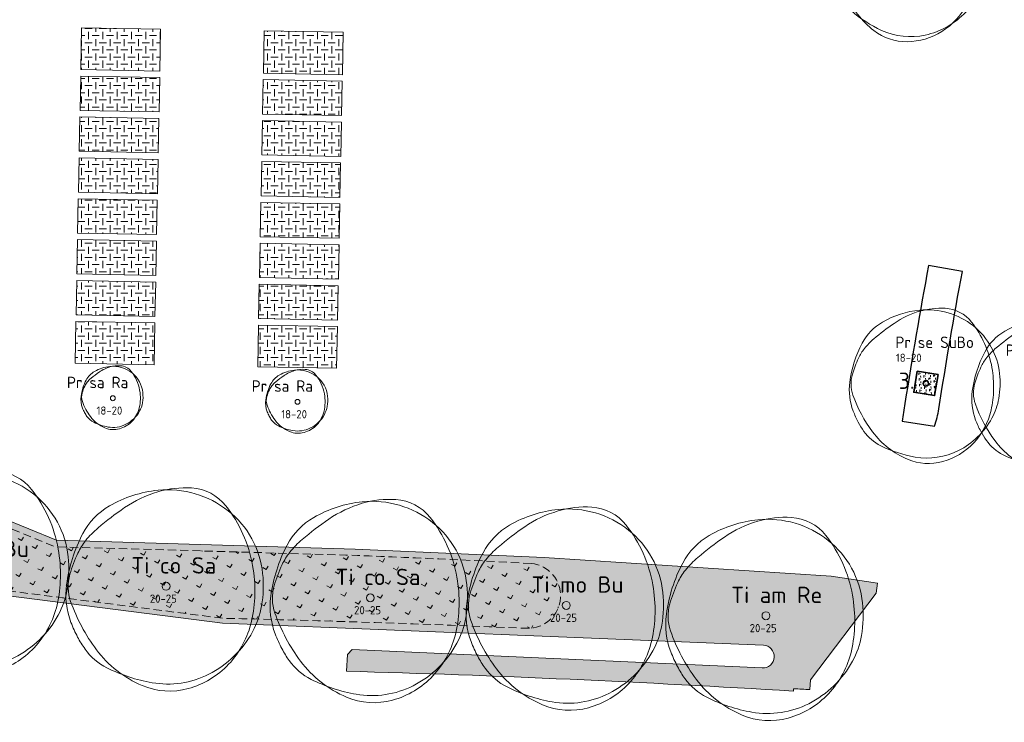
# Model space of a CAD drawing. Header units: metres. Extents: x 167415 to 168367, y 462435 to 462930.
# Tile 127 of 146: x 167482 to 167543, y 462797 to 462840. Entities that reach past the tile are written whole.
import ezdxf
from ezdxf.enums import TextEntityAlignment as Align

# ---------------------------------------------------------------- set-up
doc = ezdxf.new("R2010")
doc.units = ezdxf.units.M
doc.header["$LTSCALE"] = 0.2
doc.linetypes.add('DASHED', pattern=[0.75, 0.5, -0.25])
for name, color, linetype, lineweight in [('B-WE-GW-BOOMGRANULAAT-G', 252, 'FENCELINE1', 25), ('N-PV-GR-BOOM-afmeting', 90, 'Continuous', 25), ('N-PV-GR-BOOM-GRANULAAT-S', 90, 'Continuous', 20), ('N-PV-GR-BOOM-GROND-S', 90, 'Continuous', 20), ('N-WE-GR-BEPLANTING_CULTUUR-A-200', 46, 'Continuous', 18), ('N-WE-GR-BEPLANTING_CULTUUR-G', 46, 'Continuous', 35), ('N-WE-GR-BEPLANTING_CULTUUR-T35', 46, 'Continuous', 35), ('N-WE-GR-BOLLEN-A-WRM-200 Mengsel Bloemendal-A', 108, 'Continuous', 18), ('N-WE-GR-BOLLEN-A-WRM-200 Mengsel Bloemendal-G', 108, 'DASHED', 18), ('N-WE-GW-BOOM_T35', 90, 'Continuous', 20), ('N-WE-VH-VERHARDING_GRASPLAAT-G', 72, 'Continuous', 18), ('N-WE-VH-VERHARDING_TEGEL_GRAS-A', 72, 'Continuous', 18), ('N_WE_GR_GRAS_WRM_RVA margrietmengsel-A', 213, 'Continuous', 18), ('N_WE_GR_GRAS_WRM_RVA margrietmengsel-G', 213, 'Continuous', 18)]:
    doc.layers.add(name, color=color, linetype=linetype, lineweight=lineweight)
doc.styles.add('NLCS-ISO-M200-T25', font='NLCS-ISO.ttf', dxfattribs={"height": 0.5})
doc.styles.add('NLCS-ISO-M200-T35', font='NLCS-ISO.ttf', dxfattribs={"height": 0.7000000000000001})
doc.styles.add('Standaard200', font='isocpeur.ttf', dxfattribs={"height": 0.4})
doc.linetypes.add('FENCELINE1', pattern='A,6.35,-2.54,[133,ltypeshp.shx,S=2.54,R=0,X=-2.54,Y=0],-2.54,25.4', length=36.83)
pattern_1 = [(0, (0, 0), (0.4375, 0.4375), [0.4375, -0.4375]), (90, (0.21875, 0.21875), (-0.4374999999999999, 0.4375), [0.4375, -0.4375])]

# ---------------------------------------------------------------- blocks, each defined once
blk = doc.blocks.new('*U63')
at = {"linetype": 'Continuous'}
blk.add_circle((0, 0), 0.1845092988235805, dxfattribs=at)
blk.add_circle((0, 0), 0.15)
for centre, radius, start, end in [((0.1954232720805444, -1.18369016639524), 5.69477568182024, 95.77430700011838, 119.9477920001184), ((1.167773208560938, -0.8648117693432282), 5.499689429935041, 106.3688740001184, 124.4477540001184), ((0.9143825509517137, -0.002301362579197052), 4.600723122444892, 86.58911100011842, 106.3682710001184), ((0.07970034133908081, -0.03998979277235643), 4.545240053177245, 51.53933000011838, 95.77344500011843), ((1.056161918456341, 2.378944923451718), 2.21526890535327, 38.20985000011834, 86.5854950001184), ((-1.04000423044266, 0.9606120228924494), 3.220049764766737, 119.9474720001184, 152.2845150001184), ((6.673480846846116, -8.892264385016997), 15.23380010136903, 124.4457860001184, 130.3031460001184), ((0.2288267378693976, 0.1477590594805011), 4.305464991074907, 6.022262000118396, 51.53931800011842), ((2.460397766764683, -0.8782636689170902), 7.174070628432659, 152.2851410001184, 172.4003910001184), ((-0.3515115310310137, -0.6099093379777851), 4.373408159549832, 130.3005070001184, 141.2454220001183), ((-1.549780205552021, 0.3518966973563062), 2.836877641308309, 141.2443700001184, 154.9906160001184), ((2.154547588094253, -1.37596471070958), 6.924367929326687, 154.9923550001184, 163.7785190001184), ((-2.823502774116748, -0.2440311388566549), 6.971300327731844, 358.8883060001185, 9.983350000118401), ((-1.102603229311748, -0.4029311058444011), 3.57950533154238, 172.3996280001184, 201.0284730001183), ((-2.504075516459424, -0.0205774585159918), 2.072584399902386, 163.7796780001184, 199.3827820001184), ((-0.9877565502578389, 0.01932567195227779), 5.528817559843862, 350.2300720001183, 6.023218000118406), ((-1.978632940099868, -0.2603525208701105), 6.126276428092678, 347.0492550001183, 358.8876950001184), ((3.469242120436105, 2.080817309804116), 8.404750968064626, 199.3819430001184, 216.8465580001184), ((0.6392974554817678, -0.2608628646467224), 3.877806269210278, 331.3473820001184, 350.2303160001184), ((1.476309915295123, 0.5879067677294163), 6.342209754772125, 201.0235440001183, 207.8216400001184), ((-0.2560194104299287, -0.6565432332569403), 4.358694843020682, 316.7621770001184, 347.0498660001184), ((0.1673832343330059, -0.1029643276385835), 4.862144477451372, 207.8203580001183, 215.5805050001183), ((-0.1795833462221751, 0.1865259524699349), 4.810936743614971, 296.8801270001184, 331.3479920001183), ((-1.507113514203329, -1.300645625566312), 2.803406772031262, 215.5851440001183, 243.3800810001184), ((0.9177623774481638, 0.1688468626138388), 5.216390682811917, 216.8467250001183, 247.0462340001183), ((0.6477036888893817, 2.999956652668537), 7.613650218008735, 243.3843840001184, 260.1467900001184), ((0.07267107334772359, -0.3112232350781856), 4.252909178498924, 260.1457210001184, 296.8807070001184), ((-0.04137638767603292, -0.8584661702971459), 4.063995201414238, 285.3685610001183, 316.7631230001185), ((0.1648026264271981, -1.608874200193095), 3.285778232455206, 247.0471650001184, 285.3699040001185)]:
    blk.add_arc(centre, radius, start, end, dxfattribs=at)
blk.add_arc((-2.118072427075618, -0.1198345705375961), 6.255027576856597, 9.983148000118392, 38.20995300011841)
at = {"style": 'NLCS-ISO-M200-T35'}
blk.add_attdef('#._SOORT_TYPE', text='', height=0.7000000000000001, dxfattribs=at).set_placement((-0.5409961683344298, 0.8051918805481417), align=Align.BOTTOM_LEFT)
blk = doc.blocks.new('*U92')
at = {"linetype": 'Continuous'}
blk.add_circle((0, 0), 0.1845092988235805, dxfattribs=at)
blk.add_circle((0, 0), 0.15)
for centre, radius, start, end in [((0.1954232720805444, -1.18369016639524), 5.69477568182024, 95.77430700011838, 119.9477920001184), ((1.167773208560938, -0.8648117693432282), 5.499689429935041, 106.3688740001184, 124.4477540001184), ((0.9143825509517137, -0.002301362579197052), 4.600723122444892, 86.58911100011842, 106.3682710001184), ((0.07970034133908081, -0.03998979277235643), 4.545240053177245, 51.53933000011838, 95.77344500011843), ((1.056161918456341, 2.378944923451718), 2.21526890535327, 38.20985000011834, 86.5854950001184), ((-1.04000423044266, 0.9606120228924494), 3.220049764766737, 119.9474720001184, 152.2845150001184), ((6.673480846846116, -8.892264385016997), 15.23380010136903, 124.4457860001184, 130.3031460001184), ((0.2288267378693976, 0.1477590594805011), 4.305464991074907, 6.022262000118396, 51.53931800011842), ((2.460397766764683, -0.8782636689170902), 7.174070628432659, 152.2851410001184, 172.4003910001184), ((-0.3515115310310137, -0.6099093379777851), 4.373408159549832, 130.3005070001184, 141.2454220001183), ((-1.549780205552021, 0.3518966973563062), 2.836877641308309, 141.2443700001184, 154.9906160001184), ((2.154547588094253, -1.37596471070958), 6.924367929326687, 154.9923550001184, 163.7785190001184), ((-2.823502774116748, -0.2440311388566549), 6.971300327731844, 358.8883060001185, 9.983350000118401), ((-1.102603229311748, -0.4029311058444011), 3.57950533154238, 172.3996280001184, 201.0284730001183), ((-2.504075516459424, -0.0205774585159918), 2.072584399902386, 163.7796780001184, 199.3827820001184), ((-0.9877565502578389, 0.01932567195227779), 5.528817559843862, 350.2300720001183, 6.023218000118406), ((-1.978632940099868, -0.2603525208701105), 6.126276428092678, 347.0492550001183, 358.8876950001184), ((3.469242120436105, 2.080817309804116), 8.404750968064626, 199.3819430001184, 216.8465580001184), ((0.6392974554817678, -0.2608628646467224), 3.877806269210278, 331.3473820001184, 350.2303160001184), ((1.476309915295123, 0.5879067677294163), 6.342209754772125, 201.0235440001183, 207.8216400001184), ((-0.2560194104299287, -0.6565432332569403), 4.358694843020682, 316.7621770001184, 347.0498660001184), ((0.1673832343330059, -0.1029643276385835), 4.862144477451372, 207.8203580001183, 215.5805050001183), ((-0.1795833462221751, 0.1865259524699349), 4.810936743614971, 296.8801270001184, 331.3479920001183), ((-1.507113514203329, -1.300645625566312), 2.803406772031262, 215.5851440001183, 243.3800810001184), ((0.9177623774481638, 0.1688468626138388), 5.216390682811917, 216.8467250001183, 247.0462340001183), ((0.6477036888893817, 2.999956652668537), 7.613650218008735, 243.3843840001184, 260.1467900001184), ((0.07267107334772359, -0.3112232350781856), 4.252909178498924, 260.1457210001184, 296.8807070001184), ((-0.04137638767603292, -0.8584661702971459), 4.063995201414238, 285.3685610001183, 316.7631230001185), ((0.1648026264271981, -1.608874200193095), 3.285778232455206, 247.0471650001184, 285.3699040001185)]:
    blk.add_arc(centre, radius, start, end, dxfattribs=at)
blk.add_arc((-2.118072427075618, -0.1198345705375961), 6.255027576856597, 9.983148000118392, 38.20995300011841)
at = {"style": 'NLCS-ISO-M200-T35'}
blk.add_attdef('#._SOORT_TYPE', text='', height=0.7000000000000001, dxfattribs=at).set_placement((-2.605854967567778, 2.024666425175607), align=Align.BOTTOM_LEFT)
blk = doc.blocks.new('*U80')
at = {"linetype": 'Continuous'}
blk.add_circle((0, 0), 0.1845092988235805, dxfattribs=at)
blk.add_circle((0, 0), 0.15)
for centre, radius, start, end in [((0.1954232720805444, -1.18369016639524), 5.69477568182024, 95.77430700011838, 119.9477920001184), ((1.167773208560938, -0.8648117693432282), 5.499689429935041, 106.3688740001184, 124.4477540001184), ((0.9143825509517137, -0.002301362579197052), 4.600723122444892, 86.58911100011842, 106.3682710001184), ((0.07970034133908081, -0.03998979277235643), 4.545240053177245, 51.53933000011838, 95.77344500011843), ((1.056161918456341, 2.378944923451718), 2.21526890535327, 38.20985000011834, 86.5854950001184), ((-1.04000423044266, 0.9606120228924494), 3.220049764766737, 119.9474720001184, 152.2845150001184), ((6.673480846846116, -8.892264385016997), 15.23380010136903, 124.4457860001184, 130.3031460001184), ((0.2288267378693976, 0.1477590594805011), 4.305464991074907, 6.022262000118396, 51.53931800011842), ((2.460397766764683, -0.8782636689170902), 7.174070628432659, 152.2851410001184, 172.4003910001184), ((-0.3515115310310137, -0.6099093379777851), 4.373408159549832, 130.3005070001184, 141.2454220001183), ((-1.549780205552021, 0.3518966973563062), 2.836877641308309, 141.2443700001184, 154.9906160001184), ((2.154547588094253, -1.37596471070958), 6.924367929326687, 154.9923550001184, 163.7785190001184), ((-2.823502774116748, -0.2440311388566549), 6.971300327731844, 358.8883060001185, 9.983350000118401), ((-1.102603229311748, -0.4029311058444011), 3.57950533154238, 172.3996280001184, 201.0284730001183), ((-2.504075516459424, -0.0205774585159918), 2.072584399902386, 163.7796780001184, 199.3827820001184), ((-0.9877565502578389, 0.01932567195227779), 5.528817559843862, 350.2300720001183, 6.023218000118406), ((-1.978632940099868, -0.2603525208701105), 6.126276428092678, 347.0492550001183, 358.8876950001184), ((3.469242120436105, 2.080817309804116), 8.404750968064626, 199.3819430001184, 216.8465580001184), ((0.6392974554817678, -0.2608628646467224), 3.877806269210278, 331.3473820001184, 350.2303160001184), ((1.476309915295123, 0.5879067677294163), 6.342209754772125, 201.0235440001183, 207.8216400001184), ((-0.2560194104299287, -0.6565432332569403), 4.358694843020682, 316.7621770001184, 347.0498660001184), ((0.1673832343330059, -0.1029643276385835), 4.862144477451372, 207.8203580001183, 215.5805050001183), ((-0.1795833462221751, 0.1865259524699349), 4.810936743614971, 296.8801270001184, 331.3479920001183), ((-1.507113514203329, -1.300645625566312), 2.803406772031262, 215.5851440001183, 243.3800810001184), ((0.9177623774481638, 0.1688468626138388), 5.216390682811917, 216.8467250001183, 247.0462340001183), ((0.6477036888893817, 2.999956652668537), 7.613650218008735, 243.3843840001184, 260.1467900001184), ((0.07267107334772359, -0.3112232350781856), 4.252909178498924, 260.1457210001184, 296.8807070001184), ((-0.04137638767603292, -0.8584661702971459), 4.063995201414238, 285.3685610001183, 316.7631230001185), ((0.1648026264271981, -1.608874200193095), 3.285778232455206, 247.0471650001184, 285.3699040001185)]:
    blk.add_arc(centre, radius, start, end, dxfattribs=at)
blk.add_arc((-2.118072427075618, -0.1198345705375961), 6.255027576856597, 9.983148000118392, 38.20995300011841)
at = {"style": 'NLCS-ISO-M200-T35'}
blk.add_attdef('#._SOORT_TYPE', text='', height=0.7000000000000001, dxfattribs=at).set_placement((-1.8637167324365, 1.952940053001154), align=Align.BOTTOM_LEFT)
blk = doc.blocks.new('*U135')
blk.add_circle((0, 0), 0.15)
at = {"linetype": 'Continuous'}
for centre, radius, start, end in [((0.05812116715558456, -0.3917792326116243), 2.346259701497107, 95.77430700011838, 119.9477920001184), ((0.4587314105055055, -0.2604006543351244), 2.265883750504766, 106.3688740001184, 124.4477540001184), ((0.3543339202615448, 0.0949554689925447), 1.895507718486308, 86.58911100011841, 106.3682710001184), ((0.01044307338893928, 0.07942775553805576), 1.872648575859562, 51.53933000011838, 95.77344500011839), ((0.41274732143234, 1.076034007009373), 0.9126955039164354, 38.20985000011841, 86.5854950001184), ((-0.4508775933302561, 0.4916778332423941), 1.326667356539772, 119.9474720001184, 152.2845150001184), ((-0.1672171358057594, -0.1553803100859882), 1.801853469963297, 130.3005070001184, 141.2454220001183), ((2.7270946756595, -3.567728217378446), 6.276358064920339, 124.4457860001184, 130.3031460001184), ((-0.8950439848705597, 0.04653153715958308), 2.577084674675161, 9.983148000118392, 38.2099530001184), ((0.07188346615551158, 0.1567806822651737), 1.773860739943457, 6.022262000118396, 51.53931800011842), ((0.9912954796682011, -0.265942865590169), 2.955732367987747, 152.2851410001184, 172.4003910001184), ((0.865284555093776, -0.4709967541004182), 2.852854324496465, 154.9923550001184, 163.7785190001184), ((-0.6609063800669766, 0.2408858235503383), 1.168799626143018, 141.2443700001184, 154.9906160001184), ((-0.4766685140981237, -0.07010483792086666), 1.47476381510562, 172.3996280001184, 201.0284730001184), ((-1.05407807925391, 0.08742567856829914), 0.8539091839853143, 163.7796780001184, 199.3827820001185), ((-1.185682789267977, -0.004637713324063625), 2.872190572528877, 358.8883060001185, 9.983350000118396), ((-0.4293514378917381, 0.1038658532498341), 2.277884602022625, 350.2300720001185, 6.023218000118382), ((1.406941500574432, 0.9532047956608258), 3.462775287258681, 199.3819430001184, 216.8465580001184), ((0.5858491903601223, 0.3381224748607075), 2.613003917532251, 201.0235440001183, 207.8216400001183), ((-0.1278741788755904, -0.1745935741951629), 1.795791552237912, 316.7621770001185, 347.0498660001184), ((-0.837594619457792, -0.01136215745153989), 2.524038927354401, 347.0492550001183, 358.8876950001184), ((0.2409982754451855, -0.01157242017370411), 1.597664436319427, 331.3473820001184, 350.2303160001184), ((0.04656861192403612, 0.05348211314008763), 2.00321387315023, 207.8203580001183, 215.5805050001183), ((-0.6433276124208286, -0.4399651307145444), 1.155009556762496, 215.5851440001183, 243.3800810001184), ((0.355726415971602, 0.1654689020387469), 2.149164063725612, 216.8467250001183, 247.0462340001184), ((-0.09638235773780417, 0.1727527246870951), 1.982116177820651, 296.8801270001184, 331.3479920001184), ((0.2444616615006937, 1.331892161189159), 3.136840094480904, 243.3843840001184, 260.1467900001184), ((0.007547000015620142, -0.03232099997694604), 1.752207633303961, 260.1457210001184, 296.8807070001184), ((-0.0394407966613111, -0.2577862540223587), 1.674374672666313, 285.3685610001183, 316.7631230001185), ((0.04550539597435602, -0.5669559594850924), 1.35374762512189, 247.0471650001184, 285.3699040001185)]:
    blk.add_arc(centre, radius, start, end, dxfattribs=at)
at = {"style": 'NLCS-ISO-M200-T35'}
blk.add_attdef('#._SOORT_TYPE', text='', height=0.7000000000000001, dxfattribs=at).set_placement((-2.802045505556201, 0.4052565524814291), align=Align.BOTTOM_LEFT)
blk = doc.blocks.new('*U136')
blk.add_circle((0, 0), 0.15)
at = {"linetype": 'Continuous'}
for centre, radius, start, end in [((0.05812116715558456, -0.3917792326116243), 2.346259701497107, 95.77430700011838, 119.9477920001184), ((0.4587314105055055, -0.2604006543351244), 2.265883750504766, 106.3688740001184, 124.4477540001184), ((0.3543339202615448, 0.0949554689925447), 1.895507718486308, 86.58911100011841, 106.3682710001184), ((0.01044307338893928, 0.07942775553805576), 1.872648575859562, 51.53933000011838, 95.77344500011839), ((0.41274732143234, 1.076034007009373), 0.9126955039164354, 38.20985000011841, 86.5854950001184), ((-0.4508775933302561, 0.4916778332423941), 1.326667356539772, 119.9474720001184, 152.2845150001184), ((-0.1672171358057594, -0.1553803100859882), 1.801853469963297, 130.3005070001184, 141.2454220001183), ((2.7270946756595, -3.567728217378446), 6.276358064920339, 124.4457860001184, 130.3031460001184), ((-0.8950439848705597, 0.04653153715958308), 2.577084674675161, 9.983148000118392, 38.2099530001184), ((0.07188346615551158, 0.1567806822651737), 1.773860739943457, 6.022262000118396, 51.53931800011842), ((0.9912954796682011, -0.265942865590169), 2.955732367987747, 152.2851410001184, 172.4003910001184), ((0.865284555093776, -0.4709967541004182), 2.852854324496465, 154.9923550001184, 163.7785190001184), ((-0.6609063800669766, 0.2408858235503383), 1.168799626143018, 141.2443700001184, 154.9906160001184), ((-0.4766685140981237, -0.07010483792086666), 1.47476381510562, 172.3996280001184, 201.0284730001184), ((-1.05407807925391, 0.08742567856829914), 0.8539091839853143, 163.7796780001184, 199.3827820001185), ((-1.185682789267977, -0.004637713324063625), 2.872190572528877, 358.8883060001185, 9.983350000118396), ((-0.4293514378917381, 0.1038658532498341), 2.277884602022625, 350.2300720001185, 6.023218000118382), ((1.406941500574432, 0.9532047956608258), 3.462775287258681, 199.3819430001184, 216.8465580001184), ((0.5858491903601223, 0.3381224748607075), 2.613003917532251, 201.0235440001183, 207.8216400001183), ((-0.1278741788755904, -0.1745935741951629), 1.795791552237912, 316.7621770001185, 347.0498660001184), ((-0.837594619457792, -0.01136215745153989), 2.524038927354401, 347.0492550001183, 358.8876950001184), ((0.2409982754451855, -0.01157242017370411), 1.597664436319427, 331.3473820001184, 350.2303160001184), ((0.04656861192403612, 0.05348211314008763), 2.00321387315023, 207.8203580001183, 215.5805050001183), ((-0.6433276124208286, -0.4399651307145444), 1.155009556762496, 215.5851440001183, 243.3800810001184), ((0.355726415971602, 0.1654689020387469), 2.149164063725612, 216.8467250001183, 247.0462340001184), ((-0.09638235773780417, 0.1727527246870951), 1.982116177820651, 296.8801270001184, 331.3479920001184), ((0.2444616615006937, 1.331892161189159), 3.136840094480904, 243.3843840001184, 260.1467900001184), ((0.007547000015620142, -0.03232099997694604), 1.752207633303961, 260.1457210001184, 296.8807070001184), ((-0.0394407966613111, -0.2577862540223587), 1.674374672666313, 285.3685610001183, 316.7631230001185), ((0.04550539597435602, -0.5669559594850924), 1.35374762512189, 247.0471650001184, 285.3699040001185)]:
    blk.add_arc(centre, radius, start, end, dxfattribs=at)
at = {"style": 'NLCS-ISO-M200-T35'}
blk.add_attdef('#._SOORT_TYPE', text='', height=0.7000000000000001, dxfattribs=at).set_placement((-2.802045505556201, 0.4052565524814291), align=Align.BOTTOM_LEFT)
blk = doc.blocks.new('BOOM_1E GROOTTE_TEXT')
at = {"linetype": 'Continuous'}
blk.add_circle((0, 0), 0.2415770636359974, dxfattribs=at)
for centre, radius, start, end in [((0.2558666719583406, -1.549799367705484), 7.456140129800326, 95.7743070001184, 119.9477920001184), ((1.528959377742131, -1.132293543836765), 7.200714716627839, 106.3688740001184, 124.4477540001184), ((1.197196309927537, -0.003013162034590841), 6.023702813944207, 86.58911100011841, 106.3682710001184), ((0.1043512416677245, -0.05235842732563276), 5.951059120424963, 51.53933000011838, 95.77344500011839), ((1.382827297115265, 3.114740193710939), 2.900440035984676, 38.20985000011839, 86.5854950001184), ((-1.361672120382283, 1.257724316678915), 4.21599438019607, 119.9474720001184, 152.2845150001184), ((-2.773181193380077, -0.1568987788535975), 8.189675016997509, 9.983148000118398, 38.2099530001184), ((8.73755370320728, -11.64259542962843), 19.9455351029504, 124.4457860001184, 130.3031460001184), ((0.2996016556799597, 0.1934601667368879), 5.637122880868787, 6.022262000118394, 51.53931800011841), ((3.221385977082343, -1.149906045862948), 9.392973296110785, 152.2851410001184, 172.4003910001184), ((-0.4602322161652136, -0.7985511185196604), 5.726080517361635, 130.3005070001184, 141.2454220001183), ((-2.029119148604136, 0.4607365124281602), 3.714309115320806, 141.2443700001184, 154.9906160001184), ((2.82093793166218, -1.801543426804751), 9.066038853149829, 154.9923550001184, 163.7785190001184), ((-3.696797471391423, -0.3195086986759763), 9.12748719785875, 358.8883060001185, 9.983350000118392), ((-3.278573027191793, -0.02694195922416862), 2.713623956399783, 163.7796780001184, 199.3827820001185), ((-1.29326450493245, 0.02530300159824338), 7.238852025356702, 350.2300720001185, 6.023218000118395), ((-1.443632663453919, -0.5275555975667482), 4.686627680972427, 172.3996280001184, 201.0284730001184), ((-2.590613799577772, -0.3408781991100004), 8.021101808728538, 347.0492550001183, 358.8876950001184), ((4.542260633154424, 2.724403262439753), 11.00429665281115, 199.3819430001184, 216.8465580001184), ((0.8370288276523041, -0.3415463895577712), 5.07719154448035, 331.3473820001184, 350.2303160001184), ((1.932924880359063, 0.7697432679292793), 8.303822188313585, 201.0235440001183, 207.8216400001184), ((-0.3352048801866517, -0.8596086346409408), 5.706816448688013, 316.7621770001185, 347.0498660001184), ((-0.2351275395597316, 0.2442174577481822), 6.298934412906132, 296.8801270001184, 331.3479920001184), ((0.2191539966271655, -0.134810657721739), 6.365980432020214, 207.8203580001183, 215.5805050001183), ((-1.973255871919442, -1.702928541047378), 3.670485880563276, 215.5851440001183, 243.3800810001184), ((1.201621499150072, 0.2210703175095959), 6.829793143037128, 216.8467250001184, 247.0462340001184), ((-0.05417388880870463, -1.123985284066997), 5.320967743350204, 285.3685610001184, 316.7631230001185), ((0.8480350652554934, 3.927827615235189), 9.968512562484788, 243.3843840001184, 260.1467900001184), ((0.09514785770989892, -0.4074829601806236), 5.568311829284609, 260.1457210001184, 296.8807070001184), ((0.2157752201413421, -2.10649060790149), 4.302052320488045, 247.0471650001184, 285.3699040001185)]:
    blk.add_arc(centre, radius, start, end, dxfattribs=at)
at = {"style": 'NLCS-ISO-M200-T35'}
for tag, p in [('#._SOORT_TYPE', (-1.662806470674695, 0.4775128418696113)), ('#_AFMETING_...', (-1.662806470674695, -1.864294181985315))]:
    blk.add_attdef(tag, text='', height=0.7000000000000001, dxfattribs=at).set_placement(p, align=Align.BOTTOM_LEFT)

msp = doc.modelspace()

# ---------------------------------------------------------------- hatches: boundary and pattern name
at = {"layer": 'N-WE-GR-BEPLANTING_CULTUUR-A-200', "ltscale": 0.1, "transparency": 33554687}
h = msp.add_hatch(dxfattribs=at)
h.set_pattern_fill('AGR-BEPLANTING_SOORT_02', color=256, scale=0.08, angle=33, pattern_type=2)
h.set_pattern_definition([(92.99999999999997, (0, 0), (-0.30865369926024, 0.1572666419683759), [0.1154704, -0.23094]), (92.99999999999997, (-0.1089278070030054, 0.1677341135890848), (-0.30865369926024, 0.1572666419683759), [0.1154704, -0.23094]), (333, (-0.1089278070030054, 0.1677341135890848), (0.2905237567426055, 0.1886686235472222), [0.1154704, -0.23094])])
h.paths.add_polyline_path([(167538.5538963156, 462817.9621326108), (167537.270198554, 462818.1673643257), (167537.8094315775, 462817.4228995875)])
h.paths.add_polyline_path([(167537.8094315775, 462817.4228995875), (167537.270198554, 462818.1673643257), (167537.0649668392, 462816.8836665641)])
h.paths.add_polyline_path([(167537.8094315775, 462817.4228995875), (167537.0649668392, 462816.8836665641), (167538.3486646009, 462816.6784348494)])
h.paths.add_polyline_path([(167538.5538963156, 462817.9621326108), (167537.8094315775, 462817.4228995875), (167538.3486646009, 462816.6784348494)])
at = {"layer": 'N-WE-GR-BOLLEN-A-WRM-200 Mengsel Bloemendal-A', "transparency": 33554687}
h = msp.add_hatch(dxfattribs=at)
h.set_pattern_fill('AGR-BOLLEN', color=256, scale=0.4, angle=15.02193949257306, pattern_type=2)
h.set_pattern_definition([(60.02193949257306, (0, 0), (-0.8575026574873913, 0.4946416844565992), [0.24, -0.74994]), (150.0219394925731, (0, 0), (-0.4946416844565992, -0.8575026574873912), [0.24, -0.74994])])
edge = h.paths.add_edge_path()
edge.add_arc((167473.7849370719, 462047.1590229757), 760.308230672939, 86.99212155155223, 87.84785564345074)
edge.add_line((167502.3369235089, 462806.930955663), (167484.5389861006, 462807.443233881))
edge.add_line((167484.5389861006, 462807.443233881), (167479.8581562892, 462809.3614215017))
edge.add_arc((167479.0997721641, 462807.5107855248), 2.000000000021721, 67.71635386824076, 90.02217995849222)
edge.add_line((167479.0989979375, 462809.510785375), (167472.4981225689, 462809.5082300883))
edge.add_arc((167472.6093279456, 462807.7115962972), 1.800072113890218, 93.54189068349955, 258.2131857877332)
edge.add_line((167472.2416258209, 462805.9494797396), (167494.8134747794, 462803.0676205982))
edge.add_arc((167472.851504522, 461852.3212445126), 950.9999998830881, 87.55536443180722, 88.67671915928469, ccw=False)
edge.add_arc((167513.4767422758, 462804.4425493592), 1.987751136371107, 268.2331200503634, 444.1078375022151)
at = {"layer": 'N-WE-VH-VERHARDING_TEGEL_GRAS-A', "transparency": 33554687}
h = msp.add_hatch(dxfattribs=at)
h.set_pattern_fill('AGR-GRAS_GESTABILISEERD-SO', color=256, scale=7, style=0, pattern_type=2)
h.set_pattern_definition(pattern_1)
h.paths.add_polyline_path([(167491.0024655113, 462839.0822185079), (167486.1719194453, 462839.1597831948), (167486.121760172, 462836.6102806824), (167490.9521051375, 462836.5152477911)])
h = msp.add_hatch(dxfattribs=at)
h.set_pattern_fill('AGR-GRAS_GESTABILISEERD-SO', color=256, scale=7, style=0, pattern_type=2)
h.set_pattern_definition(pattern_1)
h.paths.add_polyline_path([(167502.1699617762, 462838.9029006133), (167497.3416873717, 462838.9804288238), (167497.2909505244, 462836.3905364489), (167502.1186644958, 462836.2955553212)])
h = msp.add_hatch(dxfattribs=at)
h.set_pattern_fill('AGR-GRAS_GESTABILISEERD-SO', color=256, scale=7, style=0, pattern_type=2)
h.set_pattern_definition(pattern_1)
h.paths.add_polyline_path([(167490.9442592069, 462836.1153247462), (167486.1138920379, 462836.2103580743), (167486.0725843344, 462834.1107643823), (167490.9030680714, 462834.0157287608)])
h = msp.add_hatch(dxfattribs=at)
h.set_pattern_fill('AGR-GRAS_GESTABILISEERD-SO', color=256, scale=7, style=0, pattern_type=2)
h.set_pattern_definition(pattern_1)
h.paths.add_polyline_path([(167502.1107963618, 462835.895632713), (167497.2831158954, 462835.9906131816), (167497.2419840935, 462833.8910160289), (167502.0694886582, 462833.7960390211)])
h = msp.add_hatch(dxfattribs=at)
h.set_pattern_fill('AGR-GRAS_GESTABILISEERD-SO', color=256, scale=7, style=0, pattern_type=2)
h.set_pattern_definition(pattern_1)
h.paths.add_polyline_path([(167490.8952221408, 462833.6158057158), (167486.0647162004, 462833.7108417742), (167486.0234084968, 462831.6112480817), (167490.8540310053, 462831.5162097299)])
h = msp.add_hatch(dxfattribs=at)
h.set_pattern_fill('AGR-GRAS_GESTABILISEERD-SO', color=256, scale=7, style=0, pattern_type=2)
h.set_pattern_definition(pattern_1)
h.paths.add_polyline_path([(167502.0616205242, 462833.3961164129), (167497.2341494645, 462833.4910927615), (167497.1930176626, 462831.3914956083), (167502.0203128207, 462831.2965227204)])
h = msp.add_hatch(dxfattribs=at)
h.set_pattern_fill('AGR-GRAS_GESTABILISEERD-SO', color=256, scale=7, style=0, pattern_type=2)
h.set_pattern_definition(pattern_1)
h.paths.add_polyline_path([(167490.8461850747, 462831.1162866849), (167486.0155403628, 462831.2113254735), (167485.9742326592, 462829.1117317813), (167490.8049939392, 462829.0166906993)])
h = msp.add_hatch(dxfattribs=at)
h.set_pattern_fill('AGR-GRAS_GESTABILISEERD-SO', color=256, scale=7, style=0, pattern_type=2)
h.set_pattern_definition(pattern_1)
h.paths.add_polyline_path([(167502.0124446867, 462830.8966001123), (167497.1851830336, 462830.991572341), (167497.1440512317, 462828.891975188), (167501.9711369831, 462828.7970064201)])
h = msp.add_hatch(dxfattribs=at)
h.set_pattern_fill('AGR-GRAS_GESTABILISEERD-SO', color=256, scale=7, style=0, pattern_type=2)
h.set_pattern_definition(pattern_1)
h.paths.add_polyline_path([(167490.7971480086, 462828.6167676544), (167485.9663645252, 462828.7118091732), (167485.9250568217, 462826.6122154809), (167490.7559568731, 462826.5171716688)])
h = msp.add_hatch(dxfattribs=at)
h.set_pattern_fill('AGR-GRAS_GESTABILISEERD-SO', color=256, scale=7, style=0, pattern_type=2)
h.set_pattern_definition(pattern_1)
h.paths.add_polyline_path([(167501.9632688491, 462828.3970838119), (167497.1362166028, 462828.4920519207), (167497.0950848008, 462826.3924547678), (167501.9219611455, 462826.2974901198)])
h = msp.add_hatch(dxfattribs=at)
h.set_pattern_fill('AGR-GRAS_GESTABILISEERD-SO', color=256, scale=7, style=0, pattern_type=2)
h.set_pattern_definition(pattern_1)
h.paths.add_polyline_path([(167490.7481109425, 462826.1172486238), (167485.9171886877, 462826.2122928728), (167485.8758809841, 462824.1126991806), (167490.706919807, 462824.0176526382)])
h = msp.add_hatch(dxfattribs=at)
h.set_pattern_fill('AGR-GRAS_GESTABILISEERD-SO', color=256, scale=7, style=0, pattern_type=2)
h.set_pattern_definition(pattern_1)
h.paths.add_polyline_path([(167501.9140930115, 462825.8975675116), (167497.0872501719, 462825.9925315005), (167497.0461183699, 462823.8929343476), (167501.872785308, 462823.7979738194)])
h = msp.add_hatch(dxfattribs=at)
h.set_pattern_fill('AGR-GRAS_GESTABILISEERD-SO', color=256, scale=7, style=0, pattern_type=2)
h.set_pattern_definition(pattern_1)
h.paths.add_polyline_path([(167490.6990738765, 462823.6177295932), (167485.8680128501, 462823.7127765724), (167485.8267051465, 462821.6131828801), (167490.657882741, 462821.5181336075)])
h = msp.add_hatch(dxfattribs=at)
h.set_pattern_fill('AGR-GRAS_GESTABILISEERD-SO', color=256, scale=7, style=0, pattern_type=2)
h.set_pattern_definition(pattern_1)
h.paths.add_polyline_path([(167501.864917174, 462823.3980512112), (167497.038283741, 462823.4930110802), (167496.997151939, 462821.3934139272), (167501.8236094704, 462821.2984575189)])
h = msp.add_hatch(dxfattribs=at)
h.set_pattern_fill('AGR-GRAS_GESTABILISEERD-SO', color=256, scale=7, style=0, pattern_type=2)
h.set_pattern_definition(pattern_1)
h.paths.add_polyline_path([(167490.6500368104, 462821.1182105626), (167485.8188370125, 462821.2132602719), (167485.7686776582, 462818.6637536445), (167490.6000190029, 462818.5687011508)])
h = msp.add_hatch(dxfattribs=at)
h.set_pattern_fill('AGR-GRAS_GESTABILISEERD-SO', color=256, scale=7, style=0, pattern_type=2)
h.set_pattern_definition(pattern_1)
h.paths.add_polyline_path([(167501.7829044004, 462819.2294945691), (167501.8157413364, 462820.8985349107), (167496.9893173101, 462820.9934906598), (167496.9393715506, 462818.4439798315), (167501.7655819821, 462818.3490282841)])
at = {"layer": 'N_WE_GR_GRAS_WRM_RVA margrietmengsel-A', "transparency": 33554687}
h = msp.add_hatch(color=256, dxfattribs=at)
h.dxf.hatch_style = 1
edge = h.paths.add_edge_path()
edge.add_line((167421.9145648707, 462810.2144410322), (167418.9349302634, 462811.2068328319))
edge.add_line((167418.9349302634, 462811.2068328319), (167418.90279516, 462811.111525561))
edge.add_line((167418.90279516, 462811.111525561), (167420.1413253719, 462804.3053002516))
edge.add_line((167420.1413253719, 462804.3053002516), (167420.738649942, 462805.119577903))
edge.add_arc((167421.6700191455, 462805.3344368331), 0.9558310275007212, 81.8145527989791, 192.9903865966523, ccw=False)
edge.add_line((167421.8061080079, 462806.2805302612), (167423.4396776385, 462806.4017932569))
edge.add_arc((167432.0353616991, 462845.4296721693), 39.9632470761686, 257.5792083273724, 270.7039113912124)
edge.add_line((167432.5263206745, 462805.4694409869), (167465.2270085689, 462806.542635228))
edge.add_line((167465.2270085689, 462806.542635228), (167494.790954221, 462802.76806066))
edge.add_line((167494.790954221, 462802.76806066), (167527.8750909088, 462801.4276109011))
edge.add_arc((167527.8345770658, 462800.7287842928), 0.6999999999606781, -93.31795730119, 86.68204269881, ccw=False)
edge.add_line((167527.7940632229, 462800.0299576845), (167502.718089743, 462801.1513014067))
edge.add_line((167502.718089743, 462801.1513014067), (167502.4270601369, 462800.8602718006))
edge.add_line((167502.4270601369, 462800.8602718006), (167502.3817278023, 462799.8315145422))
edge.add_arc((167479.3830641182, 461975.8895775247), 824.2628549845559, 86.49965433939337, 88.40111998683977, ccw=False)
edge.add_arc((167532.8456365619, 462798.3576745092), 3.148076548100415, 172.5837429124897, 175.3166300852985, ccw=False)
edge.add_line((167529.7238950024, 462798.7640186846), (167530.7221568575, 462798.7043674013))
edge.add_line((167530.7221568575, 462798.7043674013), (167530.7581158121, 462799.3032888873))
edge.add_line((167530.7581158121, 462799.3032888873), (167534.760590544, 462804.6094497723))
edge.add_line((167534.760590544, 462804.6094497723), (167534.8515874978, 462805.2044621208))
edge.add_line((167534.8515874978, 462805.2044621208), (167532.0220322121, 462805.6347661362))
edge.add_line((167532.0220322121, 462805.6347661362), (167514.4580774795, 462806.7781958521))
edge.add_line((167514.4580774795, 462806.7781958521), (167502.8957733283, 462807.2986786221))
edge.add_line((167502.8957733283, 462807.2986786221), (167484.6232827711, 462807.8409732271))
edge.add_line((167484.6232827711, 462807.8409732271), (167479.5256765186, 462809.9120328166))
edge.add_line((167479.5256765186, 462809.9120328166), (167470.2248981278, 462809.9010457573))
edge.add_line((167470.2248981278, 462809.9010457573), (167448.7808443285, 462809.4865008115))
edge.add_line((167448.7808443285, 462809.4865008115), (167439.306052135, 462809.1364190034))
edge.add_line((167439.306052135, 462809.1364190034), (167432.6676140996, 462808.8021492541))
edge.add_arc((167431.5555315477, 462841.9034735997), 33.12000001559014, 264.8095746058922, 271.92420337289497, ccw=False)
edge.add_line((167428.5592923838, 462808.9192811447), (167426.7941805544, 462809.127797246))
edge.add_line((167426.7941805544, 462809.127797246), (167425.0290687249, 462809.4328763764))
edge.add_line((167425.0290687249, 462809.4328763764), (167423.4396792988, 462809.7915212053))
edge.add_line((167423.4396792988, 462809.7915212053), (167421.9145648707, 462810.2144410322))

# ---------------------------------------------------------------- linework, layer by layer
at = {"layer": 'B-WE-GW-BOOMGRANULAAT-G', "ltscale": 0.1, "transparency": 33554687}
msp.add_lwpolyline([(167537.9759295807, 462824.6340836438, 0.008405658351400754), (167536.5327124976, 462816.1900888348, 0.001061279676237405), (167536.3707006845, 462815.1206358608), (167538.3397183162, 462814.8068426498, 0.04742006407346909), (167538.6083503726, 462815.8711414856, -0.008414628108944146), (167540.0413503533, 462824.254452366), (167537.9759489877, 462824.6340800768)], format="xyb", dxfattribs=at)
at = {"layer": 'N-WE-GR-BEPLANTING_CULTUUR-G', "transparency": 33554687, "flags": 128}
msp.add_lwpolyline([(167537.270198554, 462818.1673643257), (167538.5538963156, 462817.9621326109), (167538.348664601, 462816.6784348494), (167537.0649668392, 462816.8836665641)], close=True, dxfattribs=at)
at = {"layer": 'N-WE-GR-BOLLEN-A-WRM-200 Mengsel Bloemendal-G', "ltscale": 5, "transparency": 33554687, "flags": 128}
msp.add_lwpolyline([(167513.6807977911, 462806.4197989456, 0.003733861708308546), (167502.3369235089, 462806.930955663), (167484.5389861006, 462807.443233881), (167479.8581562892, 462809.3614215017, 0.0976360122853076), (167479.0989979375, 462809.510785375), (167472.4981225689, 462809.5082300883, 0.8744423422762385), (167472.2416258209, 462805.9494797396), (167494.8134747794, 462803.0676205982, -0.004892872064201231), (167513.4154539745, 462802.4557432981, 0.964632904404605)], format="xyb", close=True, dxfattribs=at)
at = {"layer": 'N-WE-VH-VERHARDING_GRASPLAAT-G', "transparency": 33554687}
for points in [[(167491.0024655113, 462839.0822185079), (167486.1719194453, 462839.1597831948), (167486.121760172, 462836.6102806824), (167490.9521051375, 462836.5152477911), (167491.0024655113, 462839.0822185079)], [(167502.1699617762, 462838.9029006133), (167497.3416873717, 462838.9804288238), (167497.2909505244, 462836.3905364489), (167502.1186644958, 462836.2955553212), (167502.1699617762, 462838.9029006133)], [(167490.9442592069, 462836.1153247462), (167486.1138920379, 462836.2103580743), (167486.0725843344, 462834.1107643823), (167490.9030680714, 462834.0157287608), (167490.9442592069, 462836.1153247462)], [(167502.1107963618, 462835.895632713), (167497.2831158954, 462835.9906131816), (167497.2419840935, 462833.8910160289), (167502.0694886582, 462833.7960390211), (167502.1107963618, 462835.895632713)], [(167490.8952221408, 462833.6158057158), (167486.0647162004, 462833.7108417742), (167486.0234084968, 462831.6112480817), (167490.8540310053, 462831.5162097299), (167490.8952221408, 462833.6158057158)], [(167502.0616205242, 462833.3961164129), (167497.2341494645, 462833.4910927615), (167497.1930176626, 462831.3914956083), (167502.0203128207, 462831.2965227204), (167502.0616205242, 462833.3961164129)], [(167490.8461850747, 462831.1162866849), (167486.0155403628, 462831.2113254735), (167485.9742326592, 462829.1117317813), (167490.8049939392, 462829.0166906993), (167490.8461850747, 462831.1162866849)], [(167502.0124446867, 462830.8966001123), (167497.1851830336, 462830.991572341), (167497.1440512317, 462828.891975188), (167501.9711369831, 462828.7970064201), (167502.0124446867, 462830.8966001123)], [(167490.7971480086, 462828.6167676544), (167485.9663645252, 462828.7118091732), (167485.9250568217, 462826.6122154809), (167490.7559568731, 462826.5171716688), (167490.7971480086, 462828.6167676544)], [(167501.9632688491, 462828.3970838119), (167497.1362166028, 462828.4920519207), (167497.0950848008, 462826.3924547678), (167501.9219611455, 462826.2974901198), (167501.9632688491, 462828.3970838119)], [(167490.7481109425, 462826.1172486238), (167485.9171886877, 462826.2122928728), (167485.8758809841, 462824.1126991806), (167490.706919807, 462824.0176526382), (167490.7481109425, 462826.1172486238)], [(167501.9140930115, 462825.8975675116), (167497.0872501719, 462825.9925315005), (167497.0461183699, 462823.8929343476), (167501.872785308, 462823.7979738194), (167501.9140930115, 462825.8975675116)], [(167490.6990738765, 462823.6177295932), (167485.8680128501, 462823.7127765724), (167485.8267051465, 462821.6131828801), (167490.657882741, 462821.5181336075), (167490.6990738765, 462823.6177295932)], [(167501.864917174, 462823.3980512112), (167497.038283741, 462823.4930110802), (167496.997151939, 462821.3934139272), (167501.8236094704, 462821.2984575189), (167501.864917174, 462823.3980512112)], [(167490.6500368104, 462821.1182105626), (167485.8188370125, 462821.2132602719), (167485.7686776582, 462818.6637536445), (167490.6000190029, 462818.5687011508), (167490.6500368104, 462821.1182105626)], [(167501.7829044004, 462819.2294945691), (167501.8157413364, 462820.8985349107), (167496.9893173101, 462820.9934906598), (167496.9393715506, 462818.4439798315), (167501.7655819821, 462818.3490282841), (167501.7829044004, 462819.2294945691)]]:
    msp.add_lwpolyline(points, close=True, dxfattribs=at)
at = {"layer": 'N_WE_GR_GRAS_WRM_RVA margrietmengsel-G', "transparency": 33554687, "flags": 128}
msp.add_lwpolyline([(167465.2270085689, 462806.542635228), (167494.790954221, 462802.76806066), (167527.8750909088, 462801.4276109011, -1), (167527.7940632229, 462800.0299576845), (167502.718089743, 462801.1513014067), (167502.4270601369, 462800.8602718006), (167502.3817278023, 462799.8315145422, -0.008296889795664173), (167529.7082530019, 462798.6147031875, -0.003426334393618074), (167529.7206517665, 462798.7642304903, -0.003426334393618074), (167530.7221568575, 462798.7043674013), (167530.7581158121, 462799.3032888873), (167534.760590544, 462804.6094497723), (167534.8515874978, 462805.2044621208), (167532.0220322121, 462805.6347661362), (167514.4580774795, 462806.7781958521), (167502.8957733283, 462807.2986786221), (167484.6232827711, 462807.8409732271), (167479.5256765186, 462809.9120328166)], format="xyb", dxfattribs=at)

# ---------------------------------------------------------------- block references
at = {"layer": 'N-PV-GR-BOOM-GRANULAAT-S', "transparency": 33554687, "rotation": 345.3214839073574}
msp.add_blockref('*U63', (167536.8790925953, 462843.1932810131), dxfattribs=at).add_auto_attribs({'#._SOORT_TYPE': 'Gl tr St ke'})
at = {"layer": 'N-PV-GR-BOOM-GRANULAAT-S', "transparency": 33554687}
for name, p, values in [('*U80', (167537.8094315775, 462817.4228995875), {'#._SOORT_TYPE': 'Pr se SuBo'}), ('*U135', (167488.0769152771, 462816.5179346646), {'#._SOORT_TYPE': 'Pr sa Ra'}), ('*U136', (167499.3747289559, 462816.2956598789), {'#._SOORT_TYPE': 'Pr sa Ra'})]:
    msp.add_blockref(name, p, dxfattribs=at).add_auto_attribs(values)
at = {"layer": 'N-PV-GR-BOOM-GROND-S', "transparency": 33554687}
msp.add_blockref('*U92', (167545.2982625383, 462816.8708957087), dxfattribs=at).add_auto_attribs({'#._SOORT_TYPE': 'Pr se SuBo'})
ref = msp.add_blockref('BOOM_1E GROOTTE_TEXT', (167479.4440366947, 462806.038029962), dxfattribs=at)
ref.add_attrib('#._SOORT_TYPE', 'Ti mo Bu', dxfattribs={"layer": 'N-WE-GW-BOOM_T35', "height": 1, "style": 'Standaard200'}).set_placement((167477.3166496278, 462806.5155428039), align=Align.BOTTOM_LEFT)
ref = msp.add_blockref('BOOM_1E GROOTTE_TEXT', (167491.3369063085, 462805.0236674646), dxfattribs=at)
ref.add_attrib('#._SOORT_TYPE', 'Ti co Sa', dxfattribs={"layer": 'N-WE-GW-BOOM_T35', "height": 1, "style": 'Standaard200'}).set_placement((167489.2095192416, 462805.5011803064), align=Align.BOTTOM_LEFT)
ref = msp.add_blockref('BOOM_1E GROOTTE_TEXT', (167503.8308635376, 462804.3173207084), dxfattribs=at)
ref.add_attrib('#._SOORT_TYPE', 'Ti co Sa', dxfattribs={"layer": 'N-WE-GW-BOOM_T35', "height": 1, "style": 'Standaard200'}).set_placement((167501.7034764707, 462804.7948335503), align=Align.BOTTOM_LEFT)
ref = msp.add_blockref('BOOM_1E GROOTTE_TEXT', (167515.8154264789, 462803.8517753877), dxfattribs=at)
ref.add_attrib('#._SOORT_TYPE', 'Ti mo Bu', dxfattribs={"layer": 'N-WE-GW-BOOM_T35', "height": 1, "style": 'Standaard200'}).set_placement((167513.6880394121, 462804.3292882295), align=Align.BOTTOM_LEFT)
ref = msp.add_blockref('BOOM_1E GROOTTE_TEXT', (167528.030028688, 462803.2211323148), dxfattribs=at)
ref.add_attrib('#._SOORT_TYPE', 'Ti am Re', dxfattribs={"layer": 'N-WE-GW-BOOM_T35', "height": 1, "style": 'Standaard200'}).set_placement((167525.9026416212, 462803.6986451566), align=Align.BOTTOM_LEFT)

# ---------------------------------------------------------------- texts
at = {"layer": 'N-PV-GR-BOOM-afmeting', "ltscale": 0.8, "transparency": 33554687, "char_height": 0.5, "attachment_point": 1, "style": 'NLCS-ISO-M200-T25'}
for s, width, insert in [('18-20', 6.835049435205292, (167535.9745930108, 462819.2409610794)), ('18-20', 5.62560989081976, (167487.0817104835, 462816.0134448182)), ('18-20', 5.62560989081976, (167498.3795241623, 462815.7911700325)), ('20-25', 5.62560989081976, (167490.3417015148, 462804.5191776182)), ('20-25', 5.62560989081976, (167502.8356587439, 462803.8128308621)), ('20-25', 5.62560989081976, (167514.8202216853, 462803.3472855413)), ('20-25', 5.62560989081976, (167527.0348238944, 462802.7166424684))]:
    msp.add_mtext_dynamic_manual_height_columns(s, width=width, gutter_width=3, heights=[0], dxfattribs=dict(at, insert=insert))
at = {"layer": 'N-WE-GR-BEPLANTING_CULTUUR-T35', "ltscale": 0.1, "transparency": 33554687, "insert": (167536.158751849, 462818.0870280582), "char_height": 1, "attachment_point": 1, "style": 'NLCS-ISO-M200-T25'}
msp.add_mtext_dynamic_manual_height_columns('3.', width=1.327694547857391, gutter_width=3.5, heights=[0], dxfattribs=at)

doc.saveas('drawing.dxf')
